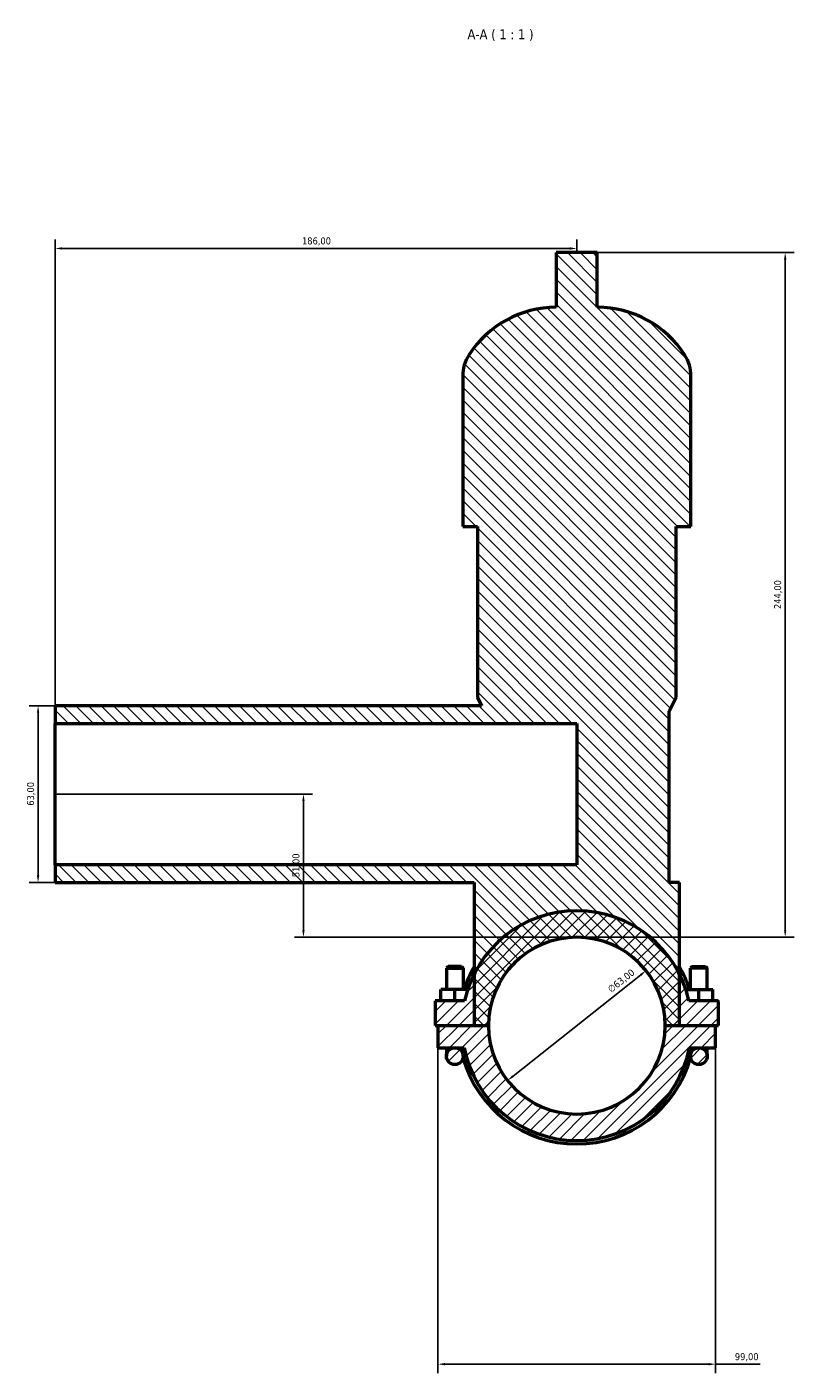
# Model space of a CAD drawing. Header units: millimetres. Extents: x 0 to 968, y -206 to 1211.
# Tile 7 of 8: x 324 to 598, y 732 to 1211. Entities that reach past the tile are written whole.
import ezdxf

# ---------------------------------------------------------------- set-up
doc = ezdxf.new("R2010")
doc.units = ezdxf.units.MM
for name, color, linetype, lineweight in [('Dimension (ISO)', 7, 'Continuous', 25), ('Hatch (ISO)', 7, 'Continuous', 18), ('Symbol (ISO)', 7, 'Continuous', 25), ('Visible (ISO)', 7, 'Continuous', 50)]:
    doc.layers.add(name, color=color, linetype=linetype, lineweight=lineweight)
doc.styles.add('Label Text (ISO)', font='tahoma.ttf')
doc.styles.add('Note Text (ISO)', font='tahoma.ttf')
doc.dimstyles.new('Default (ISO)', dxfattribs={"dimtxt": 2.5, "dimasz": 2.5, "dimexe": 3.174999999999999, "dimexo": 0, "dimgap": 0.762, "dimtad": 1, "dimrnd": 1e-08, "dimzin": 0, "dimtxsty": 'Note Text (ISO)', "dimcen": 0.09, "dimdle": 10, "dimclrd": 256, "dimclre": 256, "dimclrt": 232, "dimazin": 0, "dimtfac": 1.402080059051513, "dimtmove": 0, "dimatfit": 3, "dimfxl": 1, "dimtolj": 1, "dimtzin": 0, "dimlwd": -1, "dimlwe": -1, "dimarcsym": 0})

# ---------------------------------------------------------------- blocks, each defined once
blk = doc.blocks.new('*D7')
at = {"layer": 'Defpoints', "color": 0, "transparency": 16777216}
for p in [(470.7812187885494, 847.5324748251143), (569.7812187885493, 847.5324748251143), (569.7812187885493, 734.7574748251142)]:
    blk.add_point(p, dxfattribs=at)
at = {"layer": 'Dimension (ISO)', "transparency": 16777216}
for p, q in [((470.7812187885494, 847.5324748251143), (470.7812187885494, 731.5824748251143)), ((569.7812187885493, 847.5324748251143), (569.7812187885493, 731.5824748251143)), ((473.2812187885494, 734.7574748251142), (567.2812187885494, 734.7574748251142)), ((569.7812187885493, 734.7574748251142), (585.6919763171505, 734.7574748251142))]:
    blk.add_line(p, q, dxfattribs=at)
for points in [[(473.2812187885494, 735.1741414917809), (473.2812187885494, 734.3408081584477), (470.7812187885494, 734.7574748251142)], [(567.2812187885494, 735.1741414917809), (567.2812187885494, 734.3408081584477), (569.7812187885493, 734.7574748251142)]]:
    blk.add_solid(points, dxfattribs=at)
at = {"layer": 'Dimension (ISO)', "color": 232, "true_color": 0xca0064, "transparency": 16777216, "insert": (576.6324612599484, 738.6910664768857), "char_height": 2.5, "attachment_point": 1, "style": 'Note Text (ISO)'}
blk.add_mtext('\\A1;99,00', dxfattribs=at)
blk = doc.blocks.new('*D8')
at = {"layer": 'Defpoints', "color": 0, "transparency": 16777216}
for p in [(544.9642381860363, 874.9778236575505), (495.5981993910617, 835.8371259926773)]:
    blk.add_point(p, dxfattribs=at)
at = {"layer": 'Dimension (ISO)', "transparency": 16777216}
blk.add_line((497.557169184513, 837.3903282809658), (543.005268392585, 873.4246213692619), dxfattribs=at)
for points in [[(542.7464013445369, 873.7511163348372), (543.2641354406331, 873.0981264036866), (544.9642381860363, 874.9778236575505)], [(497.2983021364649, 837.7168232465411), (497.8160362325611, 837.0638333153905), (495.5981993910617, 835.8371259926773)]]:
    blk.add_solid(points, dxfattribs=at)
at = {"layer": 'Dimension (ISO)', "color": 232, "true_color": 0xca0064, "transparency": 16777216, "insert": (530.991793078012, 868.9727491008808), "char_height": 2.5, "attachment_point": 1, "rotation": 38.40973414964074, "style": 'Note Text (ISO)'}
blk.add_mtext('\\A1;∅63,00', dxfattribs=at)
blk = doc.blocks.new('*D9')
at = {"layer": 'Defpoints', "color": 0, "transparency": 16777216}
for p in [(334.2812187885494, 969.4074748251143), (328.2409982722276, 906.4074748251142), (334.2812187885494, 906.4074748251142)]:
    blk.add_point(p, dxfattribs=at)
at = {"layer": 'Dimension (ISO)', "transparency": 16777216}
for p, q in [((334.2812187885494, 969.4074748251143), (325.0659982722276, 969.4074748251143)), ((328.2409982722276, 966.9074748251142), (328.2409982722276, 908.9074748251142)), ((334.2812187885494, 906.4074748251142), (325.0659982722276, 906.4074748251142))]:
    blk.add_line(p, q, dxfattribs=at)
for points in [[(327.8243316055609, 966.9074748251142), (328.6576649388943, 966.9074748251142), (328.2409982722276, 969.4074748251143)], [(327.8243316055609, 908.9074748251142), (328.6576649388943, 908.9074748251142), (328.2409982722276, 906.4074748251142)]]:
    blk.add_solid(points, dxfattribs=at)
at = {"layer": 'Dimension (ISO)', "color": 232, "true_color": 0xca0064, "transparency": 16777216, "insert": (324.3057276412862, 933.7738281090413), "char_height": 2.5, "attachment_point": 1, "rotation": 90, "style": 'Note Text (ISO)'}
blk.add_mtext('\\A1;63,00', dxfattribs=at)
blk = doc.blocks.new('*D10')
at = {"layer": 'Defpoints', "color": 0, "transparency": 16777216}
for p in [(334.2812187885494, 1132.355935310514), (520.2812187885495, 1130.907474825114), (334.2812187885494, 963.1074748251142)]:
    blk.add_point(p, dxfattribs=at)
at = {"layer": 'Dimension (ISO)', "transparency": 16777216}
for p, q in [((334.2812187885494, 963.1074748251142), (334.2812187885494, 1135.530935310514)), ((517.7812187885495, 1132.355935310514), (336.7812187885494, 1132.355935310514)), ((520.2812187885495, 1130.907474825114), (520.2812187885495, 1135.530935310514))]:
    blk.add_line(p, q, dxfattribs=at)
for points in [[(336.7812187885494, 1132.772601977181), (336.7812187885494, 1131.939268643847), (334.2812187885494, 1132.355935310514)], [(517.7812187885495, 1132.772601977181), (517.7812187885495, 1131.939268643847), (520.2812187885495, 1132.355935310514)]]:
    blk.add_solid(points, dxfattribs=at)
at = {"layer": 'Dimension (ISO)', "color": 232, "true_color": 0xca0064, "transparency": 16777216, "insert": (422.3273907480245, 1136.296242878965), "char_height": 2.5, "attachment_point": 1, "style": 'Note Text (ISO)'}
blk.add_mtext('\\A1;186,00', dxfattribs=at)
blk = doc.blocks.new('*D11')
at = {"layer": 'Defpoints', "color": 0, "transparency": 16777216}
for p in [(527.6012187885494, 1130.907474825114), (594.5663016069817, 1130.907474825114), (520.2812187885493, 886.9074748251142)]:
    blk.add_point(p, dxfattribs=at)
at = {"layer": 'Dimension (ISO)', "transparency": 16777216}
for p, q in [((527.6012187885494, 1130.907474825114), (597.7413016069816, 1130.907474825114)), ((594.5663016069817, 889.4074748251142), (594.5663016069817, 1128.407474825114)), ((520.2812187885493, 886.9074748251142), (597.7413016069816, 886.9074748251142))]:
    blk.add_line(p, q, dxfattribs=at)
for points in [[(594.149634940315, 1128.407474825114), (594.9829682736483, 1128.407474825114), (594.5663016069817, 1130.907474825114)], [(594.149634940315, 889.4074748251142), (594.9829682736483, 889.4074748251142), (594.5663016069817, 886.9074748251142)]]:
    blk.add_solid(points, dxfattribs=at)
at = {"layer": 'Dimension (ISO)', "color": 232, "true_color": 0xca0064, "transparency": 16777216, "insert": (590.6310309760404, 1003.855426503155), "char_height": 2.5, "attachment_point": 1, "rotation": 90, "style": 'Note Text (ISO)'}
blk.add_mtext('\\A1;244,00', dxfattribs=at)
blk = doc.blocks.new('*D12')
at = {"layer": 'Defpoints', "color": 0, "transparency": 16777216}
for p in [(334.2812187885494, 937.9074748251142), (422.8397247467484, 937.9074748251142), (520.2812187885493, 886.9074748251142)]:
    blk.add_point(p, dxfattribs=at)
at = {"layer": 'Dimension (ISO)', "transparency": 16777216}
for p, q in [((334.2812187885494, 937.9074748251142), (426.0147247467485, 937.9074748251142)), ((422.8397247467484, 889.4074748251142), (422.8397247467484, 935.4074748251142)), ((520.2812187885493, 886.9074748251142), (419.6647247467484, 886.9074748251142))]:
    blk.add_line(p, q, dxfattribs=at)
for points in [[(422.4230580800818, 935.4074748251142), (423.2563914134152, 935.4074748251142), (422.8397247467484, 937.9074748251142)], [(422.4230580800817, 889.4074748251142), (423.2563914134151, 889.4074748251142), (422.8397247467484, 886.9074748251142)]]:
    blk.add_solid(points, dxfattribs=at)
at = {"layer": 'Dimension (ISO)', "color": 232, "true_color": 0xca0064, "transparency": 16777216, "insert": (418.9061330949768, 908.3065682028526), "char_height": 2.5, "attachment_point": 1, "rotation": 90, "style": 'Note Text (ISO)'}
blk.add_mtext('\\A1;51,00', dxfattribs=at)

msp = doc.modelspace()

# ---------------------------------------------------------------- hatches: boundary and pattern name
at = {"layer": 'Hatch (ISO)'}
h = msp.add_hatch(dxfattribs=at)
h.set_pattern_fill('ANSI31', color=256, scale=25.4, angle=90.00021045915, style=0)
h.set_pattern_definition([(135.0002104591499, (0, 0), (-2.245055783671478, -2.245072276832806), [])])
edge = h.paths.add_edge_path()
edge.add_ellipse((520.2812187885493, 855.4074748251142), major_axis=(-31.5, -2.2e-15), ratio=1, start_angle=180, end_angle=360)
edge.add_line((488.7812187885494, 855.4074748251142), (483.6812187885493, 855.4074748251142))
edge.add_line((483.6812187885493, 855.4074748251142), (483.6812187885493, 855.4574748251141))
edge.add_line((483.6812187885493, 855.4574748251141), (483.6812187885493, 873.7743607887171))
edge.add_line((483.6812187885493, 873.7743607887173), (483.6812187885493, 906.4074748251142))
edge.add_line((483.6812187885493, 906.4074748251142), (334.2812187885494, 906.4074748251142))
edge.add_line((334.2812187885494, 906.4074748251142), (334.2812187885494, 912.7074748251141))
edge.add_line((334.2812187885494, 912.7074748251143), (520.2812187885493, 912.7074748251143))
edge.add_line((520.2812187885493, 912.7074748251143), (520.2812187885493, 963.1074748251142))
edge.add_line((520.2812187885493, 963.1074748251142), (334.2812187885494, 963.1074748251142))
edge.add_line((334.2812187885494, 963.1074748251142), (334.2812187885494, 969.4074748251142))
edge.add_line((334.2812187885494, 969.4074748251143), (486.3512187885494, 969.4074748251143))
edge.add_line((486.3512187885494, 969.4074748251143), (484.9012187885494, 972.3074748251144))
edge.add_line((484.9012187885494, 972.3074748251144), (484.9012187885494, 1033.307474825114))
edge.add_line((484.9012187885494, 1033.307474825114), (479.6145521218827, 1033.307474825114))
edge.add_line((479.6145521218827, 1033.307474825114), (479.6145521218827, 1086.987474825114))
edge.add_ellipse((493.1964313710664, 1086.987474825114), major_axis=(-11.44050016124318, 7.319999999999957), ratio=1, start_angle=0, end_angle=32.61242063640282, ccw=False)
edge.add_ellipse((512.9612187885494, 1074.341328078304), major_axis=(-1.01e-13, 37.04614674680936), ratio=1, start_angle=0, end_angle=57.38757936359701, ccw=False)
edge.add_line((512.9612187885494, 1111.387474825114), (512.9612187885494, 1130.907474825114))
edge.add_line((512.9612187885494, 1130.907474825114), (527.6012187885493, 1130.907474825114))
edge.add_line((527.6012187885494, 1130.907474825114), (527.6012187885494, 1111.387474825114))
edge.add_ellipse((527.6012187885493, 1074.341328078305), major_axis=(31.20528757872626, 19.96614674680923), ratio=1, start_angle=0, end_angle=57.387579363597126, ccw=False)
edge.add_ellipse((547.3660062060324, 1086.987474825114), major_axis=(13.58187924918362, -3.55e-14), ratio=1, start_angle=0, end_angle=32.61242063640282, ccw=False)
edge.add_line((560.9478854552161, 1086.987474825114), (560.9478854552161, 1033.307474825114))
edge.add_line((560.9478854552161, 1033.307474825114), (555.6612187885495, 1033.307474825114))
edge.add_line((555.6612187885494, 1033.307474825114), (555.6612187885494, 972.3074748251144))
edge.add_line((555.6612187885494, 972.3074748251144), (553.2212187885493, 967.4274748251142))
edge.add_line((553.2212187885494, 967.4274748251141), (553.2212187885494, 906.4274748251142))
edge.add_line((553.2212187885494, 906.4274748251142), (556.8812187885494, 906.4274748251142))
edge.add_line((556.8812187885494, 906.4274748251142), (556.8812187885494, 873.7743607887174))
edge.add_line((556.8812187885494, 873.7743607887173), (556.8812187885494, 855.4574748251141))
edge.add_line((556.8812187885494, 855.4574748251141), (556.8812187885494, 855.4074748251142))
edge.add_line((556.8812187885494, 855.4074748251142), (551.7812187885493, 855.4074748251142))
h = msp.add_hatch(dxfattribs=at)
h.set_pattern_fill('ANSI31', color=256, scale=25.4, style=0)
h.set_pattern_definition([(45, (0, 0), (-2.245064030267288, 2.245064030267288), [])])
edge = h.paths.add_edge_path()
edge.add_ellipse((570.2812187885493, 863.7824748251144), major_axis=(0.4999999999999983, 1.1e-15), ratio=1, start_angle=0, end_angle=89.99999999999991)
edge.add_line((570.2812187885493, 864.2824748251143), (560.2579229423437, 864.2824748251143))
edge.add_ellipse((520.2812187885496, 855.4074748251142), major_axis=(39.97670415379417, 8.87500000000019), ratio=1, start_angle=0, end_angle=14.13184727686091)
edge.add_ellipse((520.2812187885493, 855.4074748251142), major_axis=(36.59999999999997, 18.36688596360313), ratio=1, start_angle=3.73e-14, end_angle=126.702488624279)
edge.add_ellipse((520.2812187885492, 855.4074748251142), major_axis=(-36.59999999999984, 18.36688596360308), ratio=1, start_angle=0, end_angle=14.13184727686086)
edge.add_line((480.304514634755, 864.2824748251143), (469.7812187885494, 864.2824748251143))
edge.add_line((469.7812187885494, 864.2824748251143), (469.7812187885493, 855.4574748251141))
edge.add_line((469.7812187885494, 855.4574748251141), (483.6812187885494, 855.4574748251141))
edge.add_line((483.6812187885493, 855.4574748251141), (488.7812584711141, 855.4574748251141))
edge.add_ellipse((520.2812187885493, 855.4074748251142), major_axis=(-31.49996031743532, 0.0500000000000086), ratio=1, start_angle=180.1818914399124, end_angle=360, ccw=False)
edge.add_line((551.7811791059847, 855.4574748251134), (556.8812187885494, 855.4574748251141))
edge.add_line((556.8812187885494, 855.4574748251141), (570.7812187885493, 855.4574748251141))
edge.add_line((570.7812187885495, 855.4574748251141), (570.7812187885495, 863.7824748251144))
edge = h.paths.add_edge_path()
edge.add_ellipse((520.2812187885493, 855.4074748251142), major_axis=(31.49996031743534, -0.049999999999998), ratio=1, start_angle=180.1818914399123, end_angle=360)
edge.add_line((551.7811791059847, 855.3574748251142), (569.7812187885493, 855.3574748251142))
edge.add_line((569.7812187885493, 855.3574748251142), (569.7812187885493, 847.5324748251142))
edge.add_line((569.7812187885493, 847.5324748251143), (563.7812187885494, 847.5324748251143))
edge.add_line((563.7812187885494, 847.5324748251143), (560.4668738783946, 847.5324748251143))
edge.add_ellipse((520.2812187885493, 855.4074748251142), major_axis=(-40.18565508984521, -7.875000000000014), ratio=1, start_angle=0, end_angle=157.8250215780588, ccw=False)
edge.add_line((480.0955636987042, 847.5324748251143), (476.7812187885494, 847.5324748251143))
edge.add_line((476.7812187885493, 847.5324748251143), (470.7812187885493, 847.5324748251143))
edge.add_line((470.7812187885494, 847.5324748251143), (470.7812187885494, 855.3574748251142))
edge.add_line((470.7812187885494, 855.3574748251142), (488.7812584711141, 855.3574748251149))
edge = h.paths.add_edge_path()
edge.add_ellipse((563.7812187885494, 844.532474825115), major_axis=(3, 0), ratio=1, start_angle=0, end_angle=360)
edge = h.paths.add_edge_path()
edge.add_ellipse((476.7812187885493, 844.532474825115), major_axis=(3, 0), ratio=1, start_angle=0, end_angle=360)

# ---------------------------------------------------------------- linework, layer by layer
at = {"layer": 'Visible (ISO)'}
for p, q in [((527.6012187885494, 1130.907474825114), (512.9612187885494, 1130.907474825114)), ((512.9612187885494, 1130.907474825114), (512.9612187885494, 1111.387474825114)), ((527.6012187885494, 1111.387474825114), (527.6012187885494, 1130.907474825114)), ((479.6145521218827, 1086.987474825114), (479.6145521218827, 1033.307474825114)), ((560.9478854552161, 1033.307474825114), (560.9478854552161, 1086.987474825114)), ((479.6145521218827, 1033.307474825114), (484.9012187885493, 1033.307474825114)), ((484.9012187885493, 1033.307474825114), (484.9012187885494, 972.3074748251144)), ((555.6612187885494, 972.3074748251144), (555.6612187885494, 1033.307474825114)), ((555.6612187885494, 1033.307474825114), (560.9478854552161, 1033.307474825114)), ((486.3512187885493, 969.4074748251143), (334.2812187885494, 969.4074748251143)), ((334.2812187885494, 969.4074748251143), (334.2812187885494, 963.1074748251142)), ((484.9012187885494, 972.3074748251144), (486.3512187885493, 969.4074748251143)), ((553.2212187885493, 967.4274748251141), (555.6612187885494, 972.3074748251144)), ((553.2212187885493, 906.4274748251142), (553.2212187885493, 967.4274748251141)), ((334.2812187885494, 963.1074748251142), (520.2812187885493, 963.1074748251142)), ((334.2812187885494, 912.7074748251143), (334.2812187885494, 963.1074748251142)), ((520.2812187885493, 963.1074748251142), (520.2812187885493, 912.7074748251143)), ((520.2812187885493, 912.7074748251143), (334.2812187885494, 912.7074748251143)), ((334.2812187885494, 912.7074748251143), (334.2812187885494, 906.4074748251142)), ((334.2812187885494, 906.4074748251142), (483.6812187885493, 906.4074748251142)), ((483.6812187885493, 906.4074748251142), (483.6812187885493, 855.4074748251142)), ((556.8812187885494, 906.4274748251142), (553.2212187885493, 906.4274748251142)), ((556.8812187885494, 855.4074748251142), (556.8812187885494, 906.4274748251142)), ((474.3812187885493, 876.4574748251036), (473.7812187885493, 875.8574748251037)), ((473.7812187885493, 875.8574748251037), (479.7812187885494, 875.8574748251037)), ((473.7812187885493, 875.8574748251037), (473.7812187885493, 868.2824748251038)), ((479.1812187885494, 876.4574748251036), (474.3812187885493, 876.4574748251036)), ((479.1812187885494, 876.4574748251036), (479.7812187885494, 875.8574748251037)), ((479.7812187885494, 875.8574748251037), (479.7812187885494, 868.2824748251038)), ((561.3812187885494, 876.4574748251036), (560.7812187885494, 875.8574748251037)), ((566.7812187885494, 875.8574748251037), (560.7812187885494, 875.8574748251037)), ((560.7812187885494, 868.2824748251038), (560.7812187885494, 875.8574748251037)), ((561.3812187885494, 876.4574748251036), (566.1812187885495, 876.4574748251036)), ((566.1812187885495, 876.4574748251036), (566.7812187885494, 875.8574748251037)), ((566.7812187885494, 868.2824748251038), (566.7812187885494, 875.8574748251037)), ((480.304514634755, 864.2824748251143), (469.7812187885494, 864.2824748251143)), ((469.7812187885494, 864.2824748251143), (469.7812187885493, 855.4574748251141)), ((471.7812187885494, 864.2824748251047), (471.7812187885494, 868.2824748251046)), ((476.7812187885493, 868.2824748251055), (471.7812187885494, 868.2824748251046)), ((481.4078747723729, 868.2824748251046), (476.7812187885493, 868.2824748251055)), ((476.7812187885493, 864.2824748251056), (476.7812187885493, 868.2824748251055)), ((559.1545628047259, 868.2824748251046), (563.7812187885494, 868.2824748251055)), ((570.2812187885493, 864.2824748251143), (560.2579229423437, 864.2824748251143)), ((563.7812187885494, 864.2824748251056), (563.7812187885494, 868.2824748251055)), ((563.7812187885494, 868.2824748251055), (568.7812187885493, 868.2824748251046)), ((568.7812187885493, 864.2824748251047), (568.7812187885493, 868.2824748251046)), ((570.7812187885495, 855.4574748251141), (570.7812187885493, 863.7824748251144)), ((469.7812187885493, 855.4574748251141), (488.781258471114, 855.4574748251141)), ((488.781258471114, 855.3574748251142), (470.7812187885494, 855.3574748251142)), ((470.7812187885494, 855.3574748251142), (470.7812187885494, 847.5324748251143)), ((473.7812187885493, 855.4574748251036), (473.7812187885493, 855.3574748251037)), ((479.7812187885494, 855.4574748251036), (479.7812187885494, 855.3574748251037)), ((483.6812187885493, 855.4074748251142), (488.7812187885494, 855.4074748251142)), ((551.7811791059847, 855.4574748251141), (570.7812187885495, 855.4574748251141)), ((569.7812187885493, 855.3574748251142), (551.7811791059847, 855.3574748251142)), ((551.7812187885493, 855.4074748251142), (556.8812187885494, 855.4074748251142)), ((560.7812187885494, 855.3574748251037), (560.7812187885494, 855.4574748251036)), ((566.7812187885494, 855.3574748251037), (566.7812187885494, 855.4574748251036)), ((569.7812187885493, 847.5324748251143), (569.7812187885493, 855.3574748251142)), ((470.7812187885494, 847.5324748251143), (476.7812187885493, 847.5324748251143)), ((473.7812187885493, 847.5324748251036), (473.7812187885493, 844.532474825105)), ((476.7812187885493, 847.5324748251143), (480.0955636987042, 847.5324748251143)), ((479.7812187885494, 844.532474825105), (479.7812187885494, 847.5324748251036)), ((560.4668738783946, 847.5324748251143), (563.7812187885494, 847.5324748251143)), ((560.7812187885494, 847.5324748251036), (560.7812187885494, 844.532474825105)), ((563.7812187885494, 847.5324748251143), (569.7812187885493, 847.5324748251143)), ((566.7812187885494, 844.532474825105), (566.7812187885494, 847.5324748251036))]:
    msp.add_line(p, q, dxfattribs=at)
for centre in [(476.7812187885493, 844.532474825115), (563.7812187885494, 844.532474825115)]:
    msp.add_circle(centre, 3, dxfattribs=at)
for centre, radius, start, end in [((512.9612187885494, 1074.341328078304), 37.04614674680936, 90.00000000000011, 147.3875793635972), ((527.6012187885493, 1074.341328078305), 37.04614674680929, 32.61242063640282, 89.99999999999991), ((493.1964313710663, 1086.987474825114), 13.58187924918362, 147.3875793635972, 180), ((547.3660062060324, 1086.987474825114), 13.58187924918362, 0, 32.6124206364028), ((520.2812187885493, 855.4074748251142), 40.95, 12.51690841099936, 167.4830915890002), ((520.2812187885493, 855.4074748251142), 31.5, 0, 180), ((520.2812187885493, 855.4074748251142), 31.49999999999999, 0.0909457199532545, 179.9090542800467), ((520.2812187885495, 855.4074748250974), 42.17850000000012, 150.1971432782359, 162.2267765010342), ((520.28121878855, 855.4074748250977), 42.17849999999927, 17.7732234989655, 29.80285672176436), ((570.2812187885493, 863.7824748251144), 0.4999999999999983, 0, 90), ((520.2812187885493, 855.4074748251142), 31.5, 180.0909457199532, 359.9090542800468), ((520.2812187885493, 855.4074748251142), 40.95000000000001, 191.0874892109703, 348.9125107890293), ((520.2812187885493, 855.4074748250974), 42.1785, 195.8632997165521, 344.1367002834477)]:
    msp.add_arc(centre, radius, start, end, dxfattribs=at)

# ---------------------------------------------------------------- texts
at = {"layer": 'Symbol (ISO)', "insert": (481.3036278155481, 1206.303156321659), "char_height": 3.499999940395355, "attachment_point": 7, "style": 'Label Text (ISO)'}
msp.add_mtext('A-A ( 1 : 1 )', dxfattribs=at)

# ---------------------------------------------------------------- dimensions: what is measured, and where the dimension line sits
at = {"layer": 'Dimension (ISO)'}
for base, p1, p2, angle, override, picture, middle in [((334.2812187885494, 1132.355935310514), (520.2812187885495, 1130.907474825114), (334.2812187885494, 963.1074748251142), 180, {"dimdec": 2, "dimtp": 0, "dimtm": 0, "dimtdec": 2, "dimtofl": 0, "dimatfit": 1}, '*D10', (427.2812187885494, 1132.355935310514)), ((594.5663016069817, 1130.907474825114), (520.2812187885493, 886.9074748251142), (527.6012187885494, 1130.907474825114), 90, {"dimdec": 2, "dimtp": 0, "dimtm": 0, "dimtdec": 2, "dimtofl": 0, "dimatfit": 1}, '*D11', (594.5663016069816, 1008.907474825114)), ((328.2409982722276, 906.4074748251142), (334.2812187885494, 969.4074748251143), (334.2812187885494, 906.4074748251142), 90, {"dimdec": 2, "dimtp": 0, "dimtm": 0, "dimtdec": 2, "dimtofl": 0, "dimatfit": 1}, '*D9', (328.2409982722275, 937.9074748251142)), ((422.8397247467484, 937.9074748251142), (520.2812187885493, 886.9074748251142), (334.2812187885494, 937.9074748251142), 90, {"dimdec": 2, "dimtp": 0, "dimtm": 0, "dimtdec": 2, "dimtofl": 0, "dimatfit": 1}, '*D12', (422.8397247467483, 912.4074748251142)), ((569.7812187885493, 734.7574748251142), (470.7812187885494, 847.5324748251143), (569.7812187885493, 847.5324748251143), 180, {"dimdec": 2, "dimtp": 0, "dimtm": 0, "dimtdec": 2, "dimtofl": 0, "dimatfit": 2}, '*D7', (580.7812187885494, 734.7574748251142))]:
    dim = msp.add_linear_dim(base=base, p1=p1, p2=p2, angle=angle, dimstyle='Default (ISO)', override=override, dxfattribs=at)
    dim.commit()
    dim.dimension.update_dxf_attribs({"geometry": picture, "text_midpoint": middle, "dimtype": 160})
dim = msp.add_diameter_dim_2p(p1=(495.5981993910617, 835.8371259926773), p2=(544.9642381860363, 874.9778236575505), dimstyle='Default (ISO)', override={"dimdec": 2, "dimlfac": 1.000000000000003, "dimtp": 0, "dimtm": 0, "dimtdec": 2, "dimatfit": 2}, dxfattribs=at)
dim.commit()
dim.dimension.update_dxf_attribs({"geometry": '*D8', "text_midpoint": (537.7654496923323, 869.2701426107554), "dimtype": 163})

doc.saveas('drawing.dxf')
